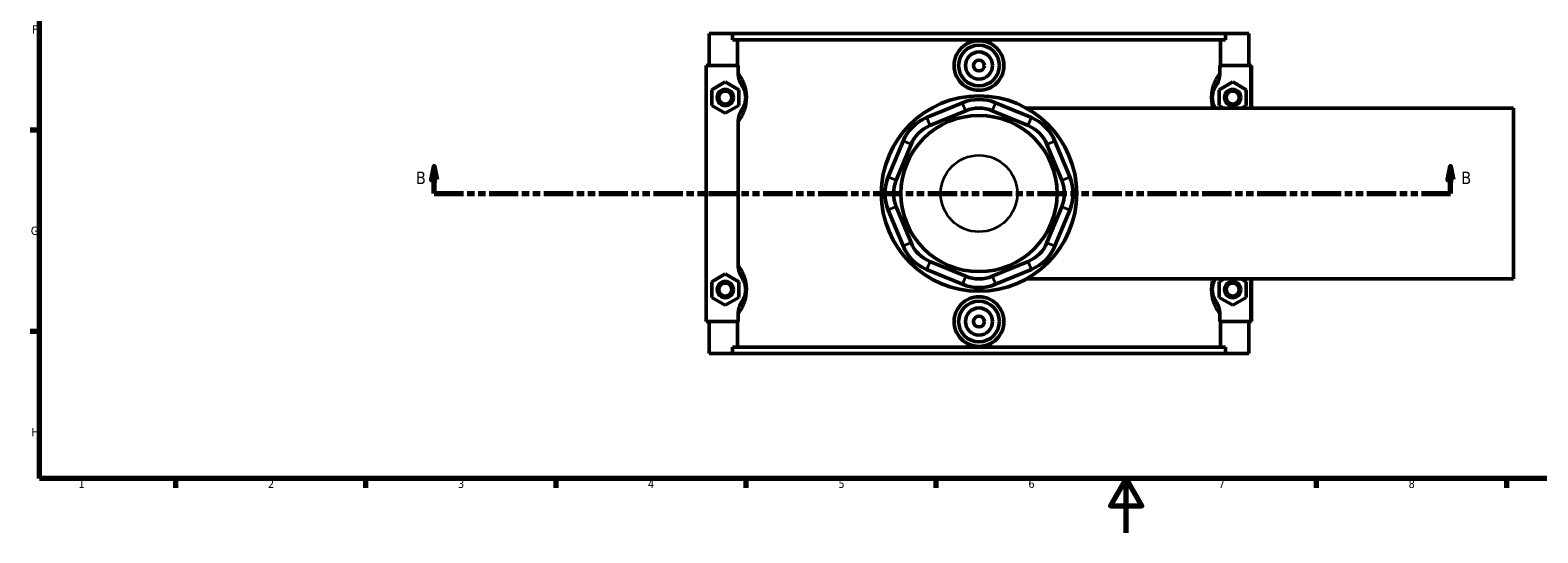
# Model space of a CAD drawing. Header units: millimetres. Extents: x 0 to 898, y -421 to 1002.
# Tile 2 of 7: x 17 to 572, y 0 to 185. Entities that reach past the tile are written whole.
import ezdxf

# ---------------------------------------------------------------- set-up
doc = ezdxf.new("R2010")
doc.units = ezdxf.units.MM
doc.linetypes.add('DOUBLE_DASH_CHAIN', pattern=[1.2403, 0.6614, -0.0827, 0.1654, -0.0827, 0.1654, -0.0827])
for name, color, linetype, lineweight in [('Border (ANSI)', 7, 'Continuous', 70), ('Section Line (ANSI)', 7, 'DOUBLE_DASH_CHAIN', 70), ('Visible (ANSI)', 7, 'Continuous', 50), ('Visible Narrow (ANSI)', 7, 'Continuous', 35)]:
    doc.layers.add(name, color=color, linetype=linetype, lineweight=lineweight)
doc.styles.add('Label Text (ANSI)', font='tahoma.ttf')
doc.styles.add('Note Text (ANSI)', font='tahoma.ttf')

# ---------------------------------------------------------------- blocks, each defined once
blk = doc.blocks.new('Borders Default Border')
at = {"layer": 'Border (ANSI)'}
for p, q in [((20, 148.5), (16.55, 148.5)), ((20, 74.25), (16.55, 74.25)), ((70.08, 20), (70.08, 16.55)), ((140.17, 20), (140.17, 16.55)), ((210.25, 20), (210.25, 16.55)), ((280.33, 20), (280.33, 16.55)), ((350.42, 20), (350.42, 16.55)), ((490.58, 20), (490.58, 16.55)), ((560.67, 20), (560.67, 16.55))]:
    blk.add_line(p, q, dxfattribs=at)
at = {"layer": 'Border (ANSI)', "flags": 128}
for points in [[(20, 20), (20, 574), (821, 574), (821, 20), (20, 20)], [(420.5, 0), (420.5, 20), (414.73, 10), (426.27, 10), (420.5, 20)]]:
    blk.add_lwpolyline(points, dxfattribs=at)
at = {"layer": 'Border (ANSI)', "color": 230, "true_color": 0xff0080, "char_height": 3.05, "attachment_point": 7, "style": 'Note Text (ANSI)'}
for s, insert in [('F', (17.29, 184.1)), ('G', (16.81, 109.79)), ('H', (16.97, 35.6)), ('1', (34.35, 16.55)), ('2', (104.2, 16.55)), ('3', (174.26, 16.49)), ('4', (244.23, 16.55)), ('5', (314.48, 16.49)), ('6', (384.49, 16.49)), ('7', (454.6, 16.55)), ('8', (524.63, 16.48))]:
    blk.add_mtext(s, dxfattribs=dict(at, insert=insert))
blk = doc.blocks.new('2dTransSection0')
at = {"layer": 'Section Line (ANSI)', "linetype": 'Continuous'}
for p, q in [((165.46, 135.1), (164.46, 130.1)), ((165.46, 130.1), (165.46, 135.1)), ((166.46, 130.1), (165.46, 135.1)), ((540.05, 135.1), (539.05, 130.1)), ((540.05, 130.1), (540.05, 135.1)), ((541.05, 130.1), (540.05, 135.1)), ((164.46, 130.1), (166.46, 130.1)), ((165.46, 125.1), (165.46, 130.1)), ((539.05, 130.1), (541.05, 130.1)), ((540.05, 125.1), (540.05, 130.1)), ((165.46, 125.1), (176.08, 125.1)), ((529.44, 125.1), (540.05, 125.1))]:
    blk.add_line(p, q, dxfattribs=at)
at = {"layer": 'Section Line (ANSI)', "linetype": 'DOUBLE_DASH_CHAIN', "ltscale": 16.303146}
blk.add_line((165.46, 125.1), (540.05, 125.1), dxfattribs=at)
at = {"layer": 'Section Line (ANSI)', "linetype": 'Continuous', "flags": 128}
for points in [[(166.46, 130.1), (165.46, 135.1), (164.46, 130.1), (166.46, 130.1)], [(541.05, 130.1), (540.05, 135.1), (539.05, 130.1), (541.05, 130.1)]]:
    blk.add_lwpolyline(points, dxfattribs=at)
at = {"layer": 'Section Line (ANSI)'}
for points in [[(166.46, 130.1), (165.46, 135.1), (164.46, 130.1), (166.46, 130.1)], [(541.05, 130.1), (540.05, 135.1), (539.05, 130.1), (541.05, 130.1)]]:
    blk.add_solid(points, dxfattribs=at)
at = {"layer": 'Section Line (ANSI)', "char_height": 4.57, "attachment_point": 7, "style": 'Label Text (ANSI)'}
for insert in [(158.71, 128.6), (544.01, 128.6)]:
    blk.add_mtext('B', dxfattribs=dict(at, insert=insert))

msp = doc.modelspace()

# ---------------------------------------------------------------- linework, layer by layer
at = {"layer": 'Visible (ANSI)'}
for p, q in [((266.781, 184.101), (275.433, 184.101)), ((266.781, 184.101), (266.781, 172.301)), ((275.433, 184.101), (457.13, 184.101)), ((275.433, 181.741), (275.433, 184.101)), ((457.13, 184.101), (465.781, 184.101)), ((457.13, 184.101), (457.13, 181.741)), ((465.781, 184.101), (465.781, 172.301)), ((457.13, 181.741), (275.433, 181.741)), ((277.301, 172.301), (277.301, 181.741)), ((455.261, 172.301), (455.261, 181.741)), ((265.781, 172.301), (265.781, 77.901)), ((277.532, 172.301), (265.781, 172.301)), ((277.532, 172.301), (277.532, 169.617)), ((455.031, 172.301), (466.281, 172.301)), ((455.031, 169.617), (455.031, 172.301)), ((466.281, 172.301), (466.781, 172.301)), ((466.781, 156.601), (466.781, 172.301)), ((267.781, 163.387), (272.781, 166.274)), ((267.781, 157.614), (267.781, 163.387)), ((272.781, 166.274), (277.781, 163.387)), ((277.781, 163.387), (277.781, 157.614)), ((459.781, 166.274), (454.781, 163.387)), ((454.781, 163.387), (454.781, 157.614)), ((464.781, 163.387), (459.781, 166.274)), ((464.781, 157.614), (464.781, 163.387)), ((272.781, 154.727), (267.781, 157.614)), ((277.781, 157.614), (272.781, 154.727)), ((360.158, 158.564), (346.948, 153.093)), ((348.173, 150.136), (361.383, 155.608)), ((371.18, 155.608), (384.39, 150.136)), ((385.614, 153.093), (372.404, 158.564)), ((383.71, 156.601), (563.281, 156.601)), ((454.781, 157.614), (456.536, 156.601)), ((463.026, 156.601), (464.781, 157.614)), ((563.281, 93.601), (563.281, 156.601)), ((277.532, 151.384), (277.532, 98.817)), ((338.289, 144.433), (332.817, 131.223)), ((335.774, 129.999), (341.246, 143.209)), ((391.317, 143.209), (396.789, 129.999)), ((399.745, 131.223), (394.273, 144.433)), ((332.817, 118.978), (338.289, 105.768)), ((341.246, 106.992), (335.774, 120.202)), ((396.789, 120.202), (391.317, 106.992)), ((394.273, 105.768), (399.745, 118.978)), ((361.383, 94.593), (348.173, 100.065)), ((384.39, 100.065), (371.18, 94.593)), ((267.781, 92.587), (272.781, 95.474)), ((272.781, 95.474), (277.781, 92.587)), ((346.948, 97.108), (360.158, 91.637)), ((372.404, 91.637), (385.614, 97.108)), ((267.781, 86.814), (267.781, 92.587)), ((277.781, 92.587), (277.781, 86.814)), ((383.71, 93.601), (563.281, 93.601)), ((456.536, 93.601), (454.781, 92.587)), ((454.781, 92.587), (454.781, 86.814)), ((464.781, 92.587), (463.026, 93.601)), ((464.781, 86.814), (464.781, 92.587)), ((466.781, 77.901), (466.781, 93.601)), ((272.781, 83.927), (267.781, 86.814)), ((277.781, 86.814), (272.781, 83.927)), ((454.781, 86.814), (459.781, 83.927)), ((459.781, 83.927), (464.781, 86.814)), ((265.781, 77.901), (277.532, 77.901)), ((266.781, 77.901), (266.781, 66.101)), ((277.301, 68.461), (277.301, 77.901)), ((277.532, 80.584), (277.532, 77.901)), ((455.031, 77.901), (455.031, 80.584)), ((466.281, 77.901), (455.031, 77.901)), ((455.261, 68.461), (455.261, 77.901)), ((465.781, 77.901), (465.781, 66.101)), ((466.781, 77.901), (466.281, 77.901)), ((275.433, 66.101), (275.433, 68.461)), ((457.13, 68.461), (275.433, 68.461)), ((457.13, 68.461), (457.13, 66.101)), ((275.433, 66.101), (266.781, 66.101)), ((275.433, 66.101), (457.13, 66.101)), ((465.781, 66.101), (457.13, 66.101))]:
    msp.add_line(p, q, dxfattribs=at)
for centre, radius in [((366.281, 172.301), 7.5), ((366.281, 172.301), 5), ((366.281, 172.301), 2), ((272.781, 160.501), 3), ((272.781, 160.501), 2.4), ((459.781, 160.501), 3), ((459.781, 160.501), 2.4), ((366.281, 125.101), 36), ((366.281, 125.101), 28.8), ((272.781, 89.701), 3), ((272.781, 89.701), 2.4), ((459.781, 89.701), 3), ((459.781, 89.701), 2.4), ((366.281, 77.901), 7.5), ((366.281, 77.901), 5), ((366.281, 77.901), 2)]:
    msp.add_circle(centre, radius, dxfattribs=at)
for centre, radius, start, end in [((366.281, 143.782), 16, 67.5, 112.5), ((366.281, 143.782), 12.8, 67.5, 112.5), ((353.071, 138.31), 16, 112.5, 157.5), ((353.071, 138.31), 12.8, 112.5, 157.5), ((379.491, 138.31), 12.8, 22.5, 67.5), ((379.491, 138.31), 16, 22.5, 67.5), ((347.599, 125.101), 16, 157.5, 202.5), ((347.599, 125.101), 12.8, 157.5, 202.5), ((384.963, 125.101), 12.8, 337.5, 22.5), ((384.963, 125.101), 16, 337.5, 22.5), ((353.071, 111.891), 16, 202.5, 247.5), ((353.071, 111.891), 12.8, 202.5, 247.5), ((379.491, 111.891), 12.8, 292.5, 337.5), ((379.491, 111.891), 16, 292.5, 337.5), ((366.281, 106.419), 12.8, 247.5, 292.5), ((366.281, 106.419), 16, 247.5, 292.5)]:
    msp.add_arc(centre, radius, start, end, dxfattribs=at)
for points, knots in [([(375.467, 172.301), (375.467, 171.147), (375.234, 169.918), (374.291, 167.66), (373.58, 166.631), (371.946, 165.012), (370.915, 164.312), (368.657, 163.384), (367.431, 163.156), (365.132, 163.156), (363.905, 163.384), (361.647, 164.312), (360.616, 165.012), (358.982, 166.631), (358.272, 167.66), (357.329, 169.918), (357.096, 171.147), (357.096, 173.453), (357.328, 174.681), (358.269, 176.937), (358.978, 177.965), (360.611, 179.585), (361.643, 180.287), (363.902, 181.217), (365.13, 181.445), (367.432, 181.445), (368.66, 181.217), (370.92, 180.287), (371.952, 179.585), (373.584, 177.965), (374.293, 176.937), (375.234, 174.681), (375.467, 173.453), (375.467, 172.301)], [0, 0, 0, 0, 0.3460651, 0.3460651, 0.6921301, 0.6921301, 1.0370423, 1.0370423, 1.3819546, 1.3819546, 1.7268668, 1.7268668, 2.071779, 2.071779, 2.4178441, 2.4178441, 2.7639092, 2.7639092, 3.1095738, 3.1095738, 3.4552384, 3.4552384, 3.8005507, 3.8005507, 4.145863, 4.145863, 4.4911752, 4.4911752, 4.8364875, 4.8364875, 5.1821521, 5.1821521, 5.5278168, 5.5278168, 5.5278168, 5.5278168]), ([(277.532, 169.617), (277.532, 168.7), (277.68, 167.79), (278.222, 166.094), (278.598, 165.313), (279.069, 164.589)], [-0.53435447, -0.53435447, -0.53435447, -0.53435447, -0.25890179, -0.25890179, 0, 0, 0, 0]), ([(453.494, 164.589), (453.968, 165.319), (454.347, 166.108), (454.885, 167.805), (455.031, 168.708), (455.031, 169.617)], [-0.53349738, -0.53349738, -0.53349738, -0.53349738, -0.27276233, -0.27276233, 0, 0, 0, 0]), ([(279.069, 164.589), (279.178, 164.421), (279.292, 164.231), (279.514, 163.812), (279.621, 163.589), (279.794, 163.166), (279.861, 162.983), (279.995, 162.567), (280.06, 162.329), (280.153, 161.893), (280.186, 161.706), (280.24, 161.313), (280.26, 161.107), (280.278, 160.766), (280.281, 160.633), (280.281, 160.501), (280.281, 160.368), (280.278, 160.235), (280.26, 159.894), (280.24, 159.688), (280.186, 159.295), (280.153, 159.108), (280.06, 158.672), (279.995, 158.435), (279.861, 158.018), (279.794, 157.835), (279.621, 157.412), (279.514, 157.189), (279.292, 156.77), (279.178, 156.58), (279.069, 156.412)], [0.9500248, 0.9500248, 0.9500248, 0.9500248, 1.238697, 1.238697, 1.5008801, 1.5008801, 1.6743661, 1.6743661, 1.8642034, 1.8642034, 1.994492, 1.994492, 2.126307, 2.126307, 2.2085081, 2.2085081, 2.2085081, 2.2907093, 2.2907093, 2.4225242, 2.4225242, 2.5528128, 2.5528128, 2.7426502, 2.7426502, 2.9161362, 2.9161362, 3.1783192, 3.1783192, 3.4669914, 3.4669914, 3.4669914, 3.4669914]), ([(453.375, 156.601), (453.302, 156.719), (453.229, 156.848), (453.048, 157.189), (452.941, 157.412), (452.768, 157.835), (452.701, 158.018), (452.568, 158.435), (452.503, 158.672), (452.409, 159.108), (452.376, 159.295), (452.323, 159.688), (452.303, 159.894), (452.285, 160.235), (452.281, 160.368), (452.281, 160.501), (452.281, 160.633), (452.285, 160.766), (452.303, 161.107), (452.323, 161.313), (452.376, 161.706), (452.409, 161.893), (452.503, 162.329), (452.568, 162.567), (452.701, 162.983), (452.768, 163.166), (452.941, 163.589), (453.048, 163.812), (453.27, 164.231), (453.384, 164.421), (453.494, 164.589)], [1.0526245, 1.0526245, 1.0526245, 1.0526245, 1.2383243, 1.2383243, 1.5005063, 1.5005063, 1.6739911, 1.6739911, 1.8638282, 1.8638282, 1.9941165, 1.9941165, 2.1259314, 2.1259314, 2.2081325, 2.2081325, 2.2081325, 2.2903337, 2.2903337, 2.4221485, 2.4221485, 2.5524369, 2.5524369, 2.742274, 2.742274, 2.9157588, 2.9157588, 3.1779408, 3.1779408, 3.4666158, 3.4666158, 3.4666158, 3.4666158]), ([(279.069, 156.412), (278.594, 155.682), (278.216, 154.893), (277.678, 153.196), (277.532, 152.293), (277.532, 151.384)], [-0.53349738, -0.53349738, -0.53349738, -0.53349738, -0.27276233, -0.27276233, 0, 0, 0, 0]), ([(277.532, 98.817), (277.532, 97.9), (277.68, 96.99), (278.222, 95.294), (278.598, 94.513), (279.069, 93.789)], [-0.53435447, -0.53435447, -0.53435447, -0.53435447, -0.25890179, -0.25890179, 0, 0, 0, 0]), ([(279.069, 93.789), (279.178, 93.621), (279.292, 93.431), (279.514, 93.012), (279.621, 92.789), (279.794, 92.366), (279.861, 92.183), (279.995, 91.767), (280.06, 91.529), (280.153, 91.093), (280.186, 90.906), (280.24, 90.513), (280.26, 90.307), (280.278, 89.966), (280.281, 89.833), (280.281, 89.701), (280.281, 89.568), (280.278, 89.435), (280.26, 89.094), (280.24, 88.888), (280.186, 88.495), (280.153, 88.308), (280.06, 87.872), (279.995, 87.635), (279.861, 87.218), (279.794, 87.035), (279.621, 86.612), (279.514, 86.389), (279.292, 85.97), (279.178, 85.78), (279.069, 85.612)], [0.9500248, 0.9500248, 0.9500248, 0.9500248, 1.2386973, 1.2386973, 1.5008803, 1.5008803, 1.6743661, 1.6743661, 1.8642034, 1.8642034, 1.994492, 1.994492, 2.126307, 2.126307, 2.2085081, 2.2085081, 2.2085081, 2.2907093, 2.2907093, 2.4225242, 2.4225242, 2.5528128, 2.5528128, 2.7426501, 2.7426501, 2.916136, 2.916136, 3.1783189, 3.1783189, 3.4669914, 3.4669914, 3.4669914, 3.4669914]), ([(453.494, 85.612), (453.384, 85.78), (453.27, 85.97), (453.048, 86.389), (452.941, 86.612), (452.768, 87.035), (452.701, 87.218), (452.568, 87.635), (452.503, 87.872), (452.409, 88.308), (452.376, 88.495), (452.323, 88.888), (452.303, 89.094), (452.285, 89.435), (452.281, 89.568), (452.281, 89.701), (452.281, 89.833), (452.285, 89.966), (452.303, 90.307), (452.323, 90.513), (452.376, 90.906), (452.409, 91.093), (452.503, 91.529), (452.568, 91.767), (452.701, 92.183), (452.768, 92.366), (452.941, 92.789), (453.048, 93.012), (453.229, 93.353), (453.302, 93.482), (453.375, 93.601)], [0.9492678, 0.9492678, 0.9492678, 0.9492678, 1.2379452, 1.2379452, 1.5001263, 1.5001263, 1.6736101, 1.6736101, 1.863447, 1.863447, 1.9937351, 1.9937351, 2.1255498, 2.1255498, 2.207751, 2.207751, 2.207751, 2.2899522, 2.2899522, 2.4217669, 2.4217669, 2.552055, 2.552055, 2.7418919, 2.7418919, 2.9153757, 2.9153757, 3.1775568, 3.1775568, 3.363259, 3.363259, 3.363259, 3.363259]), ([(279.069, 85.612), (278.594, 84.882), (278.216, 84.093), (277.678, 82.396), (277.532, 81.493), (277.532, 80.584)], [-0.53349738, -0.53349738, -0.53349738, -0.53349738, -0.27276233, -0.27276233, 0, 0, 0, 0]), ([(375.467, 77.901), (375.467, 76.748), (375.234, 75.52), (374.293, 73.264), (373.584, 72.236), (371.952, 70.616), (370.92, 69.914), (368.66, 68.984), (367.432, 68.756), (365.13, 68.756), (363.902, 68.984), (361.643, 69.914), (360.611, 70.616), (358.978, 72.236), (358.269, 73.264), (357.328, 75.52), (357.096, 76.748), (357.096, 77.901), (357.096, 79.054), (357.329, 80.283), (358.272, 82.541), (358.982, 83.57), (360.616, 85.189), (361.647, 85.889), (363.905, 86.817), (365.132, 87.045), (367.431, 87.045), (368.657, 86.817), (370.915, 85.889), (371.946, 85.189), (373.58, 83.57), (374.291, 82.541), (375.234, 80.283), (375.467, 79.054), (375.467, 77.901)], [2.7639092, 2.7639092, 2.7639092, 2.7639092, 3.1095738, 3.1095738, 3.4552384, 3.4552384, 3.8005507, 3.8005507, 4.145863, 4.145863, 4.4911752, 4.4911752, 4.8364875, 4.8364875, 5.1821521, 5.1821521, 5.5278168, 5.5278168, 5.5278168, 5.8738818, 5.8738818, 6.2199469, 6.2199469, 6.5648591, 6.5648591, 6.9097713, 6.9097713, 7.2546836, 7.2546836, 7.5995958, 7.5995958, 7.9456609, 7.9456609, 8.2917259, 8.2917259, 8.2917259, 8.2917259]), ([(455.031, 80.584), (455.031, 81.501), (454.882, 82.411), (454.34, 84.107), (453.964, 84.888), (453.494, 85.612)], [-0.53435447, -0.53435447, -0.53435447, -0.53435447, -0.25890179, -0.25890179, 0, 0, 0, 0])]:
    msp.add_open_spline(points, degree=3, knots=knots, dxfattribs=at)
at = {"layer": 'Visible Narrow (ANSI)'}
for p, q in [((466.281, 171.516), (466.281, 157.386)), ((361.322, 155.756), (360.22, 158.416)), ((371.241, 155.756), (372.343, 158.416)), ((347.01, 152.945), (348.112, 150.284)), ((384.451, 150.284), (385.553, 152.945)), ((341.098, 143.27), (338.437, 144.372)), ((391.465, 143.27), (394.125, 144.372)), ((335.626, 130.06), (332.965, 131.162)), ((396.936, 130.06), (399.597, 131.162)), ((335.626, 120.141), (332.965, 119.039)), ((396.936, 120.141), (399.597, 119.039)), ((341.098, 106.931), (338.437, 105.829)), ((391.465, 106.931), (394.125, 105.829)), ((348.112, 99.917), (347.01, 97.256)), ((384.451, 99.917), (385.553, 97.256)), ((361.322, 94.445), (360.22, 91.785)), ((371.241, 94.445), (372.343, 91.785)), ((466.281, 92.816), (466.281, 78.686))]:
    msp.add_line(p, q, dxfattribs=at)
msp.add_circle((366.281, 125.101), 14.11, dxfattribs=at)
for points, knots in [([(277.893, 151.855), (277.895, 151.859), (277.898, 151.862), (278.189, 152.258), (278.494, 152.709), (279.044, 153.656), (279.286, 154.117), (279.678, 154.992), (279.83, 155.37), (280.132, 156.231), (280.279, 156.722), (280.491, 157.622), (280.566, 158.009), (280.687, 158.821), (280.732, 159.247), (280.773, 159.953), (280.781, 160.227), (280.781, 160.501), (280.781, 160.775), (280.773, 161.049), (280.732, 161.754), (280.687, 162.18), (280.566, 162.992), (280.491, 163.379), (280.279, 164.279), (280.132, 164.77), (279.83, 165.631), (279.678, 166.009), (279.286, 166.884), (279.044, 167.345), (278.494, 168.292), (278.189, 168.743), (277.898, 169.139), (277.895, 169.143), (277.893, 169.146)], [-3.5223048, -3.5223048, -3.5223048, -3.5223048, -3.5191572, -3.5191572, -3.1783192, -3.1783192, -2.9161362, -2.9161362, -2.7426502, -2.7426502, -2.5528128, -2.5528128, -2.4225242, -2.4225242, -2.2907093, -2.2907093, -2.2085081, -2.2085081, -2.2085081, -2.126307, -2.126307, -1.994492, -1.994492, -1.8642034, -1.8642034, -1.6743661, -1.6743661, -1.5008801, -1.5008801, -1.238697, -1.238697, -0.8978591, -0.8978591, -0.8947115, -0.8947115, -0.8947115, -0.8947115]), ([(454.8, 169.32), (454.754, 169.26), (454.708, 169.198), (454.374, 168.743), (454.069, 168.292), (453.519, 167.345), (453.276, 166.884), (452.885, 166.009), (452.732, 165.631), (452.43, 164.77), (452.283, 164.279), (452.072, 163.379), (451.996, 162.992), (451.875, 162.18), (451.83, 161.754), (451.789, 161.049), (451.781, 160.775), (451.781, 160.501), (451.781, 160.227), (451.789, 159.953), (451.83, 159.247), (451.875, 158.821), (451.99, 158.052), (452.056, 157.705), (452.131, 157.373)], [-3.5736858, -3.5736858, -3.5736858, -3.5736858, -3.5187774, -3.5187774, -3.1779408, -3.1779408, -2.9157588, -2.9157588, -2.742274, -2.742274, -2.5524369, -2.5524369, -2.4221485, -2.4221485, -2.2903337, -2.2903337, -2.2081325, -2.2081325, -2.2081325, -2.1259314, -2.1259314, -1.9941165, -1.9941165, -1.8777122, -1.8777122, -1.8777122, -1.8777122]), ([(277.893, 81.055), (277.895, 81.059), (277.898, 81.062), (278.189, 81.458), (278.494, 81.909), (279.044, 82.856), (279.286, 83.317), (279.678, 84.192), (279.83, 84.57), (280.132, 85.431), (280.279, 85.922), (280.491, 86.822), (280.566, 87.209), (280.687, 88.021), (280.732, 88.447), (280.773, 89.153), (280.781, 89.427), (280.781, 89.701), (280.781, 89.975), (280.773, 90.249), (280.732, 90.954), (280.687, 91.38), (280.566, 92.192), (280.491, 92.579), (280.279, 93.479), (280.132, 93.97), (279.83, 94.831), (279.678, 95.209), (279.286, 96.084), (279.044, 96.545), (278.494, 97.492), (278.189, 97.943), (277.898, 98.339), (277.895, 98.343), (277.893, 98.346)], [-3.5223048, -3.5223048, -3.5223048, -3.5223048, -3.5191568, -3.5191568, -3.1783189, -3.1783189, -2.916136, -2.916136, -2.7426501, -2.7426501, -2.5528128, -2.5528128, -2.4225242, -2.4225242, -2.2907093, -2.2907093, -2.2085081, -2.2085081, -2.2085081, -2.126307, -2.126307, -1.994492, -1.994492, -1.8642034, -1.8642034, -1.6743661, -1.6743661, -1.5008803, -1.5008803, -1.2386973, -1.2386973, -0.8978595, -0.8978595, -0.8947115, -0.8947115, -0.8947115, -0.8947115]), ([(452.131, 92.828), (452.056, 92.496), (451.99, 92.149), (451.875, 91.38), (451.83, 90.954), (451.789, 90.249), (451.781, 89.975), (451.781, 89.701), (451.781, 89.427), (451.789, 89.153), (451.83, 88.447), (451.875, 88.021), (451.996, 87.209), (452.072, 86.822), (452.283, 85.922), (452.43, 85.431), (452.732, 84.57), (452.885, 84.192), (453.276, 83.317), (453.519, 82.856), (454.069, 81.909), (454.374, 81.458), (454.708, 81.003), (454.754, 80.941), (454.8, 80.881)], [-2.5381713, -2.5381713, -2.5381713, -2.5381713, -2.4217669, -2.4217669, -2.2899522, -2.2899522, -2.207751, -2.207751, -2.207751, -2.1255498, -2.1255498, -1.9937351, -1.9937351, -1.863447, -1.863447, -1.6736101, -1.6736101, -1.5001263, -1.5001263, -1.2379452, -1.2379452, -0.8971099, -0.8971099, -0.8421978, -0.8421978, -0.8421978, -0.8421978])]:
    msp.add_open_spline(points, degree=3, knots=knots, dxfattribs=at)

# ---------------------------------------------------------------- block references
msp.add_blockref('Borders Default Border', (0, 0))
at = {"layer": 'Section Line (ANSI)'}
msp.add_blockref('2dTransSection0', (0, 0), dxfattribs=at)

doc.saveas('drawing.dxf')
